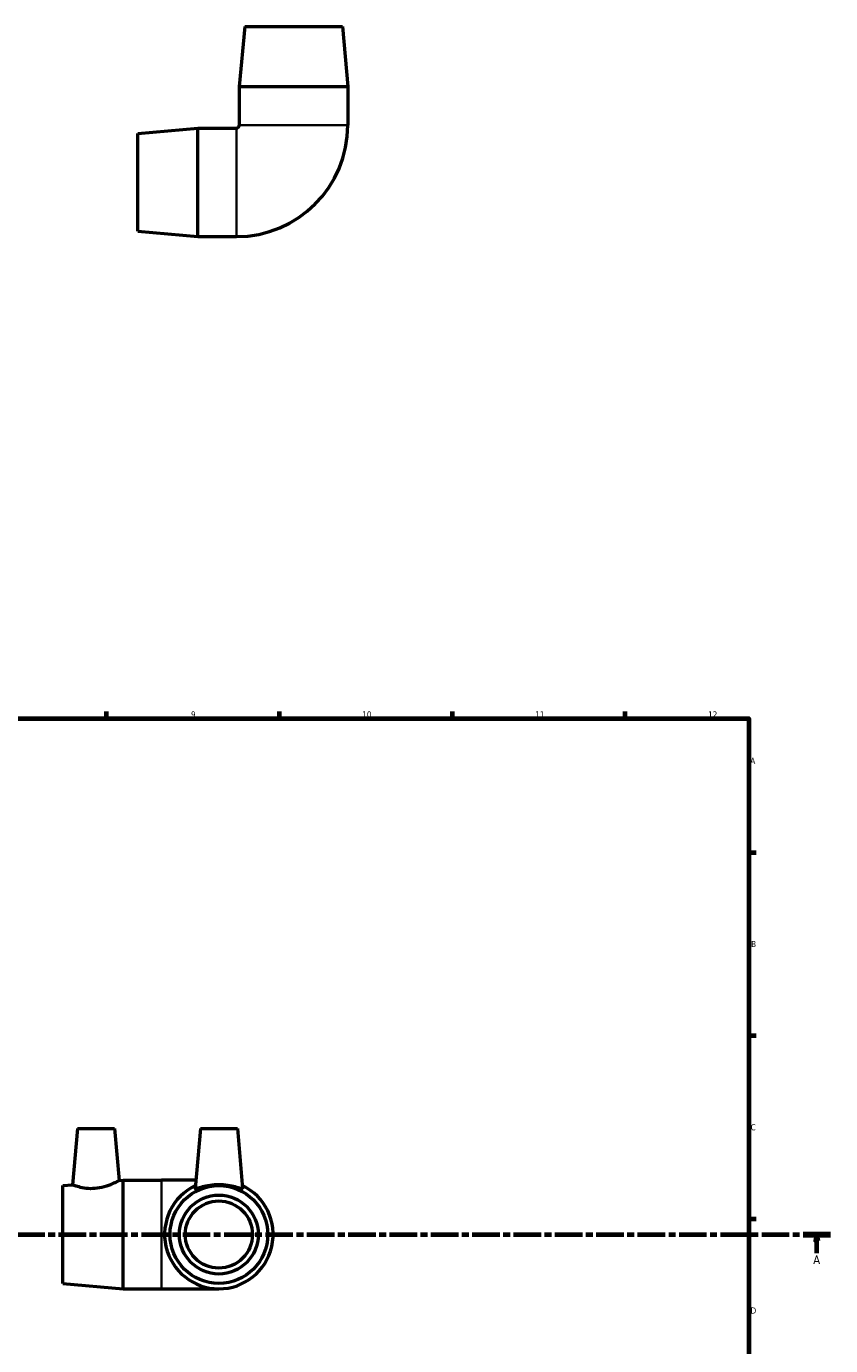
# Model space of a CAD drawing. Header units: millimetres. Extents: x -163 to 1320, y -215 to 854.
# Tile 5 of 7: x 528 to 854, y 320 to 854. Entities that reach past the tile are written whole.
import ezdxf

# ---------------------------------------------------------------- set-up
doc = ezdxf.new("R2010")
doc.units = ezdxf.units.MM
doc.linetypes.add('CHAIN', pattern=[0.3543, 0.2362, -0.0295, 0.0591, -0.0295])
for name, color, linetype, lineweight in [('Border (ISO)', 7, 'Continuous', 70), ('Section Line (ISO)', 7, 'CHAIN', 70), ('Visible (ISO)', 7, 'Continuous', 50), ('Visible Narrow (ISO)', 7, 'Continuous', 35)]:
    doc.layers.add(name, color=color, linetype=linetype, lineweight=lineweight)
doc.styles.add('Label Text (ISO)', font='tahoma.ttf')
doc.styles.add('Note Text (ISO)', font='tahoma.ttf')

# ---------------------------------------------------------------- blocks, each defined once
blk = doc.blocks.new('Borders Default Border')
at = {"layer": 'Border (ISO)'}
for p, q in [((560.67, 574), (560.67, 576.9)), ((630.75, 574), (630.75, 576.9)), ((700.83, 574), (700.83, 576.9)), ((770.92, 574), (770.92, 576.9)), ((821, 519.75), (823.9, 519.75)), ((821, 445.5), (823.9, 445.5)), ((821, 371.25), (823.9, 371.25))]:
    blk.add_line(p, q, dxfattribs=at)
at = {"layer": 'Border (ISO)', "flags": 128}
blk.add_lwpolyline([(20, 20), (20, 574), (821, 574), (821, 20), (20, 20)], dxfattribs=at)
at = {"layer": 'Border (ISO)', "color": 232, "true_color": 0xca0064, "char_height": 2.5, "attachment_point": 7, "style": 'Note Text (ISO)'}
for s, insert in [('9', (594.88, 574.35)), ('10', (664.29, 574.35)), ('11', (734.37, 574.4)), ('12', (804.46, 574.4)), ('A', (821.59, 555.62)), ('B', (821.89, 481.37)), ('C', (821.73, 407.08)), ('D', (821.73, 332.88))]:
    blk.add_mtext(s, dxfattribs=dict(at, insert=insert))
blk = doc.blocks.new('2dTransSection0')
at = {"layer": 'Section Line (ISO)', "linetype": 'CHAIN', "ltscale": 47.315063}
blk.add_line((122.13, 364.93), (854.13, 364.93), dxfattribs=at)
at = {"layer": 'Section Line (ISO)', "linetype": 'Continuous', "lineweight": 140}
for p, q in [((122.13, 364.93), (133.29, 364.93)), ((842.97, 364.93), (854.13, 364.93))]:
    blk.add_line(p, q, dxfattribs=at)
at = {"layer": 'Section Line (ISO)', "linetype": 'Continuous'}
for p, q in [((127.71, 364.93), (127.21, 362.43)), ((127.71, 362.43), (127.71, 364.93)), ((128.21, 362.43), (127.71, 364.93)), ((848.55, 364.93), (848.05, 362.43)), ((848.55, 362.43), (848.55, 364.93)), ((849.05, 362.43), (848.55, 364.93)), ((127.21, 362.43), (128.21, 362.43)), ((127.71, 357.43), (127.71, 362.43)), ((848.05, 362.43), (849.05, 362.43)), ((848.55, 357.43), (848.55, 362.43))]:
    blk.add_line(p, q, dxfattribs=at)
at = {"layer": 'Section Line (ISO)', "linetype": 'Continuous', "flags": 128}
for points in [[(128.21, 362.43), (127.71, 364.93), (127.21, 362.43), (128.21, 362.43)], [(849.05, 362.43), (848.55, 364.93), (848.05, 362.43), (849.05, 362.43)]]:
    blk.add_lwpolyline(points, dxfattribs=at)
at = {"layer": 'Section Line (ISO)'}
for points in [[(128.21, 362.43), (127.71, 364.93), (127.21, 362.43), (128.21, 362.43)], [(849.05, 362.43), (848.55, 364.93), (848.05, 362.43), (849.05, 362.43)]]:
    blk.add_solid(points, dxfattribs=at)
at = {"layer": 'Section Line (ISO)', "char_height": 3.5, "attachment_point": 7, "style": 'Label Text (ISO)'}
for insert in [(126.22, 352.93), (847.06, 352.93)]:
    blk.add_mtext('A', dxfattribs=dict(at, insert=insert))

msp = doc.modelspace()

# ---------------------------------------------------------------- linework, layer by layer
at = {"layer": 'Visible (ISO)'}
for p, q in [((616.66, 854.439), (614.46, 830.027)), ((616.66, 854.439), (656.26, 854.439)), ((656.26, 854.439), (658.46, 830.027)), ((614.46, 830.027), (658.46, 830.027)), ((614.46, 830.027), (614.46, 814.439)), ((658.46, 830.027), (658.46, 814.439)), ((573.26, 811.039), (597.672, 813.239)), ((597.672, 769.239), (597.672, 813.239)), ((597.672, 813.239), (613.26, 813.239)), ((573.26, 771.439), (573.26, 811.039)), ((573.26, 771.439), (597.672, 769.239)), ((597.672, 769.239), (613.26, 769.239)), ((548.871, 407.927), (546.872, 385.079)), ((548.871, 407.927), (563.871, 407.927)), ((563.871, 407.927), (565.722, 386.778)), ((598.671, 407.927), (596.543, 383.599)), ((598.671, 407.927), (613.671, 407.927)), ((613.671, 407.927), (615.8, 383.599)), ((542.971, 384.727), (546.872, 385.079)), ((565.722, 386.778), (567.383, 386.927)), ((567.383, 342.927), (567.383, 386.927)), ((567.383, 386.927), (582.971, 386.927)), ((596.834, 386.927), (582.971, 386.927)), ((542.971, 345.127), (542.971, 384.727)), ((542.971, 345.127), (567.383, 342.927)), ((567.383, 342.927), (582.971, 342.927)), ((582.971, 342.927), (606.171, 342.927))]:
    msp.add_line(p, q, dxfattribs=at)
for radius in [19.8, 16, 13.6]:
    msp.add_circle((606.171, 364.927), radius, dxfattribs=at)
for centre, radius, start, end in [((613.26, 814.439), 45.2, 270, 0), ((613.26, 814.439), 1.2, 270, 0), ((606.171, 364.927), 22, 115.66128, 64.33872)]:
    msp.add_arc(centre, radius, start, end, dxfattribs=at)
for points, knots in [([(555.906, 383.555), (554.74, 383.462), (553.511, 383.491), (551.278, 383.756), (550.274, 383.982), (548.695, 384.414), (548.01, 384.651), (547.098, 384.986), (546.872, 385.079), (546.872, 385.079)], [0, 0, 0, 0, 0.3510991, 0.3510991, 0.7021982, 0.7021982, 1.0564089, 1.0564089, 1.4106197, 1.4106197, 1.4106197, 1.4106197]), ([(565.722, 386.778), (565.722, 386.778), (565.47, 386.639), (564.481, 386.132), (563.743, 385.769), (562.039, 385.033), (560.944, 384.608), (558.517, 383.916), (557.182, 383.657), (555.906, 383.555)], [4.336534, 4.336534, 4.336534, 4.336534, 4.7096503, 4.7096503, 5.0827667, 5.0827667, 5.4672976, 5.4672976, 5.8518286, 5.8518286, 5.8518286, 5.8518286]), ([(615.792, 383.555), (615.744, 383.462), (615.457, 383.491), (614.419, 383.756), (613.669, 383.982), (611.982, 384.414), (610.922, 384.651), (608.608, 384.986), (607.352, 385.079), (604.991, 385.079), (603.735, 384.986), (601.42, 384.651), (600.361, 384.414), (598.674, 383.982), (597.924, 383.756), (596.886, 383.491), (596.598, 383.462), (596.544, 383.568), (596.541, 383.582), (596.543, 383.599)], [0, 0, 0, 0, 0.3510991, 0.3510991, 0.7021982, 0.7021982, 1.0564089, 1.0564089, 1.4106197, 1.4106197, 1.7648305, 1.7648305, 2.1190413, 2.1190413, 2.4701404, 2.4701404, 2.8212394, 2.8212394, 2.8677346, 2.8677346, 2.8677346, 2.8677346])]:
    msp.add_open_spline(points, degree=3, knots=knots, dxfattribs=at)
msp.add_open_spline([(615.799, 383.599), (615.801, 383.582), (615.799, 383.568), (615.792, 383.555)], degree=3, dxfattribs=at)
at = {"layer": 'Visible Narrow (ISO)'}
for p, q in [((613.26, 769.51), (613.26, 812.968)), ((614.731, 814.439), (658.19, 814.439)), ((582.971, 343.198), (582.971, 386.657))]:
    msp.add_line(p, q, dxfattribs=at)

# ---------------------------------------------------------------- block references
msp.add_blockref('Borders Default Border', (0, 0))
at = {"layer": 'Section Line (ISO)'}
msp.add_blockref('2dTransSection0', (0, 0), dxfattribs=at)

doc.saveas('drawing.dxf')
